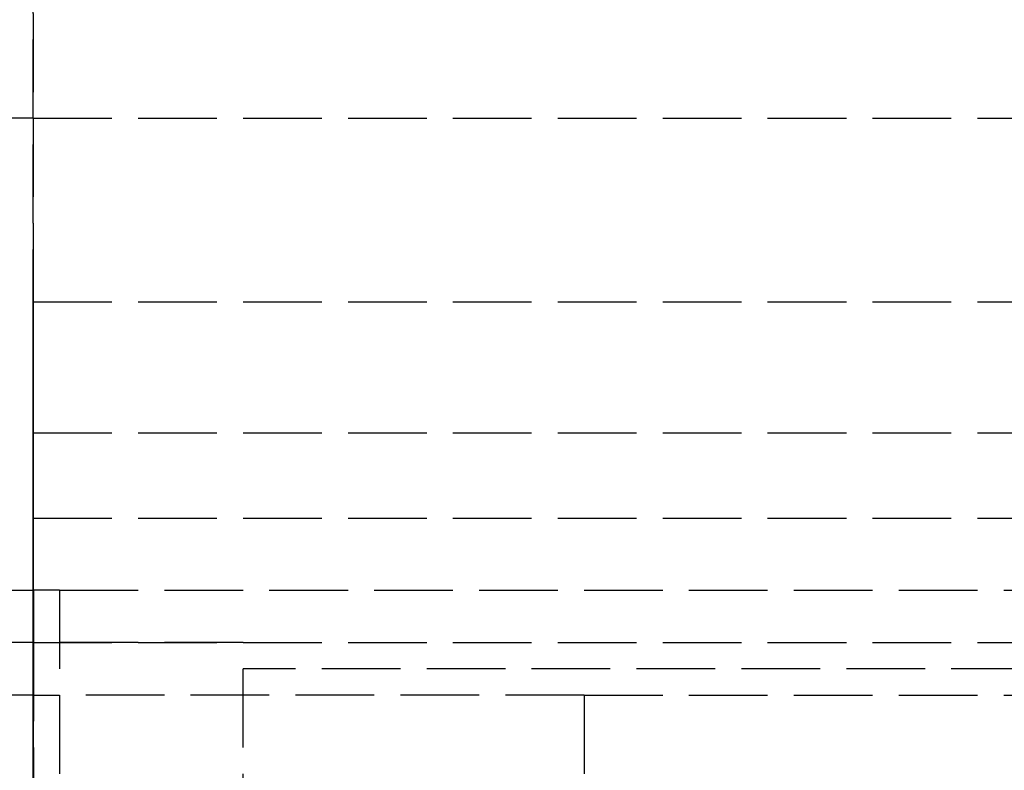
# Model space of a CAD drawing. Header units: millimetres. Extents: x -2050 to 2050, y -94 to 94.
# Tile 8 of 14: x 0 to 19, y 8 to 22. Entities that reach past the tile are written whole.
import ezdxf

# ---------------------------------------------------------------- set-up
doc = ezdxf.new("R2010")
doc.units = ezdxf.units.MM
doc.header["$LTSCALE"] = 10
doc.linetypes.add('ALLCAD_Strich', pattern=[0.2, 0.15, -0.05])
doc.layers.add('BESCH_KONT_sich_schn_grun_2d', color=10, linetype='Continuous')
doc.layers.add('BESCH_KONT_sich_schn_seit_2d', color=160, linetype='Continuous')

msp = doc.modelspace()

# ---------------------------------------------------------------- linework, layer by layer
at = {"layer": 'BESCH_KONT_sich_schn_grun_2d', "linetype": 'ALLCAD_Strich'}
for p, q in [((0, 20), (-1055, 20)), ((0, 10), (0, 20)), ((0, 20), (1055, 20)), ((0, 10), (0, 20)), ((-2050, 16.5), (2050, 16.5)), ((-2050, 14), (2050, 14)), ((-2050, 12.375), (2050, 12.375)), ((-0.5, 11), (0, 11)), ((0.5, 11), (0, 11)), ((0.003, 11), (0.003, 10.005)), ((0.003, 10.005), (0.003, 11)), ((0.5, 11), (0.5, -11)), ((0.5, 11), (1055.003, 11)), ((0, 10), (-105, 10)), ((-4, 10), (0, 10)), ((4, 10), (0, 10)), ((0, 10), (0, -10)), ((0, 10), (105, 10)), ((0, 10), (0, -10)), ((0.005, 10.005), (0.003, 10.005)), ((0.003, 10), (0.003, 10.005)), ((0.003, 10), (0.003, -10)), ((0.003, -10), (0.003, 10)), ((0.004, 10), (0.004, 10.005)), ((0.005, 10), (0.005, 10.005)), ((0.006, 10.005), (0.005, 10.005)), ((0.006, 10), (0.006, 10.005)), ((0.006, 10.005), (0.009, 10.005)), ((0.006, 10), (0.006, 10.005)), ((0.006, 10), (0.006, 10.005)), ((0.007, 10), (0.007, 10.005)), ((0.009, 10), (0.009, 10.005)), ((0.012, 10.005), (0.01, 10.005)), ((0.01, 10), (0.01, 10.005)), ((0.011, 10), (0.011, 10.005)), ((0.012, 10), (0.012, 10.005)), ((0.012, 10.005), (0.016, 10.005)), ((0.012, 10), (0.012, 10.005)), ((0.014, 10.005), (0.014, 10)), ((0.014, 10), (0.014, 10.005)), ((0.016, 10), (0.016, 10.005)), ((0.017, 10), (0.017, 10.005)), ((0.019, 10.005), (0.017, 10.005)), ((0.018, 10), (0.018, 10.005)), ((0.019, 10), (0.019, 10.005)), ((0.019, 10), (0.019, 10.005)), ((0.02, 10.005), (0.019, 10.005)), ((0.02, 10.005), (0.023, 10.005)), ((0.02, 10), (0.02, 10.005)), ((0.02, 10), (0.02, 10.005)), ((0.021, 10), (0.021, 10.005)), ((0.023, 10), (0.023, 10.005)), ((4, -10), (4, 10)), ((103, 9.5), (4, 9.5)), ((0.003, 9), (-0.5, 9)), ((0.003, 9), (0.5, 9)), ((10.5, 9), (0.5, 9)), ((10.5, 9), (10.5, -9)), ((10.5, 9), (1055.003, 9))]:
    msp.add_line(p, q, dxfattribs=at)
at = {"layer": 'BESCH_KONT_sich_schn_seit_2d', "linetype": 'ALLCAD_Strich'}
for p, q in [((0, 94, 2418), (0, -94, 2418)), ((0, -94, 2368), (0, 94, 2368)), ((0, 20, 2314), (0, 10, 2314)), ((0, 20, 7), (0, 20, 2314)), ((0, 10, 7), (0, 20, 7)), ((0, -16.5, 2368), (0, 16.5, 2368)), ((0, 16.5, 2368), (0, 16.5, 2335)), ((0, 16.5, 2335), (0, 7, 2335)), ((0, 14, 2339.5), (0, 14, 2365.5)), ((0, 12.375, 2339.5), (0, 14, 2339.5)), ((0, 5.5, 2365.5), (0, 14, 2365.5)), ((0, 7, 2337), (0, 12.375, 2338.5)), ((0, 12.375, 2338.5), (0, 12.375, 2339.5)), ((0, 12, 2353.5), (0, 12, 2348.5)), ((0, 12, 2348.5), (0, 12, 2343.5)), ((0, 11.75, 2343.5), (0, 12, 2343.5)), ((0, 11.75, 2353.5), (0, 12, 2353.5)), ((0, 12, 2353.5), (0, 11.75, 2353.5)), ((0, 5.75, 2346.5), (0, 12, 2346.5)), ((0, 11.5, 2350.5), (0, 12, 2350.5)), ((0, 12, 2350.5), (0, -12, 2350.5)), ((0, 12, 2346.5), (0, -12, 2346.5)), ((0, 12, 2343.5), (0, 11.75, 2343.5)), ((0, 11.75, 2358.139), (0, 11.75, 2338.861)), ((0, 11.75, 2358.139), (0, 5.75, 2359.747)), ((0, 11.75, 2338.861), (0, 5.75, 2337.253)), ((0, 11.75, 2358.139), (0, 5.75, 2359.747)), ((0, 11.75, 2351), (0, 5.75, 2351)), ((0, 11.75, 2346), (0, 5.75, 2346)), ((0, 5.75, 2346), (0, 11.75, 2346)), ((0, 5.75, 2351), (0, 11.75, 2351)), ((0, 11.75, 2338.861), (0, 5.75, 2337.253)), ((0, 11.5, 2353.5), (0, 11.5, 2350.5)), ((0, 4.5, 2350.5), (0, 11.5, 2350.5)), ((0, 4.5, 2353.5), (0, 11.5, 2353.5)), ((0, 11, 7), (0, 11, 6.992)), ((0, 10, 6.992), (0, 11, 6.992)), ((0, 11, 6.992), (0, 11, 5.992)), ((0, 11, 5.992), (0, 9, 5.992)), ((0, 10, 24), (0, 11, 24)), ((0, 11, 24), (0, 11, 7)), ((0, 11, 6), (0, 9, 6)), ((0, 10.5, 2342.807), (0, 10.495, 2342.807)), ((0, 10.5, 2342.802), (0, 10.495, 2342.802)), ((0, 10.495, 2342.803), (0, 10.5, 2342.803)), ((0, 10.495, 2342.805), (0, 10.5, 2342.805)), ((0, 10.5, 2342.808), (0, 10.495, 2342.808)), ((0, 10.5, 2346.602), (0, 10.5, 2341.5)), ((0, 10.5, 2345.876), (0, -10.5, 2345.876)), ((0, 10.5, 2342.8), (0, -10.5, 2342.8)), ((0, 10.5, 2345.3), (0, -10.5, 2345.3)), ((0, 10.5, 2342.25), (0, -10.5, 2342.25)), ((0, 10.5, 2341.5), (0, 4.5, 2341.5)), ((0, 10.495, 2342.806), (0, 10.5, 2342.806)), ((0, 10.5, 2342.808), (0, 10.495, 2342.808)), ((0, 10.5, 2342.8), (0, 10.495, 2342.8)), ((0, 10.5, 2342.806), (0, 10.495, 2342.806)), ((0, 10.5, 2342.805), (0, 10.495, 2342.805)), ((0, 10.5, 2342.803), (0, 10.495, 2342.803)), ((0, 10.5, 2342.804), (0, 10.495, 2342.804)), ((0, 10.5, 2342.805), (0, 10.495, 2342.805)), ((0, 10.5, 2342.805), (0, 10.495, 2342.805)), ((0, -10.5, 2345), (0, 10.5, 2345)), ((0, -10.5, 2349), (0, 10.5, 2349)), ((0, 10.5, 2353.737), (0, 5.75, 2353.737)), ((0, 10.5, 2351.312), (0, 10.5, 2353.737)), ((0, 4.5, 2351.312), (0, 10.5, 2351.312)), ((0, 10.5, 2353.737), (0, 10.5, 2356.7)), ((0, 10.5, 2339.798), (0, 10.5, 2341.5)), ((0, 10.5, 2346.602), (0, 10.5, 2350.742)), ((0, 10.5, 2350.742), (0, 10.5, 2351.312)), ((0, 10.5, 2356.7), (0, 5.75, 2356.7)), ((0, 10.5, 2350.742), (0, 4.5, 2350.742)), ((0, 7.632, 2339.798), (0, 10.5, 2339.798)), ((0, 10.5, 2353.3), (0, -10.5, 2353.3)), ((0, 4, 2347.5), (0, 10.5, 2347.5)), ((0, 4.5, 2349.5), (0, 10.5, 2349.5)), ((0, 10.5, 2349), (0, 4.5, 2349)), ((0, 10.5, 2345), (0, 4.5, 2345)), ((0, 10.498, 2345.297), (0, 10.498, 2345.295)), ((0, 10.497, 2345.293), (0, 10.497, 2345.293)), ((0, 10.497, 2345.298), (0, 10.497, 2345.298)), ((0, 10.497, 2345.292), (0, 10.497, 2345.292)), ((0, 10.496, 2345.297), (0, 10.496, 2345.295)), ((0, 10.495, 2342.808), (0, 10.495, 2342.805)), ((0, 10.495, 2342.803), (0, 10.495, 2342.805)), ((0, 10.495, 2342.803), (0, 10.495, 2342.8)), ((0, 10.494, 2345.295), (0, 10.494, 2345.297)), ((0, 10.493, 2345.3), (0, 10.493, 2345.292)), ((0, 10.493, 2345.292), (0, 10.491, 2345.292)), ((0, 10.489, 2345.3), (0, 10.493, 2345.3)), ((0, 10.491, 2345.298), (0, 10.49, 2345.298)), ((0, 10.49, 2345.296), (0, 10.491, 2345.296)), ((0, 10.491, 2345.296), (0, 10.491, 2345.298)), ((0, 10.491, 2345.292), (0, 10.491, 2345.295)), ((0, 10.491, 2345.295), (0, 10.489, 2345.295)), ((0, 10.489, 2345.297), (0, 10.489, 2345.297)), ((0, 10.487, 2345.297), (0, 10.487, 2345.298)), ((0, 10.486, 2345.295), (0, 10.486, 2345.297)), ((0, 10.484, 2345.297), (0, 10.484, 2345.295)), ((0, 10.483, 2345.293), (0, 10.483, 2345.293)), ((0, 10.483, 2345.298), (0, 10.483, 2345.298)), ((0, 10.483, 2345.292), (0, 10.483, 2345.292)), ((0, 10.482, 2345.297), (0, 10.482, 2345.295)), ((0, 10.48, 2345.295), (0, 10.48, 2345.297)), ((0, 10, 6.998), (0, 10.005, 6.998)), ((0, 10, 7), (0, 10.005, 7)), ((0, 10, 6.998), (0, 10.005, 6.998)), ((0, 10, 6.997), (0, 10.005, 6.997)), ((0, 10, 6.995), (0, 10.005, 6.995)), ((0, 10, 6.992), (0, 10.005, 6.992)), ((0, 10, 6.996), (0, 10.005, 6.996)), ((0, 10, 6.997), (0, 10.005, 6.997)), ((0, 10, 6.997), (0, 10.005, 6.997)), ((0, 10, 6.998), (0, 10.005, 6.998)), ((0, 10, 6.993), (0, 10.005, 6.993)), ((0, 10, 6.995), (0, 10.005, 6.995)), ((0, 10.005, 6.995), (0, 10.005, 6.992)), ((0, 10.005, 7), (0, 10.005, 6.997)), ((0, 10, 6.997), (0, 10.005, 6.997)), ((0, 10.005, 6.995), (0, 10.005, 6.997)), ((0, 10, 2314), (0, 10, 2284)), ((0, 10, 2284), (0, -10, 2284)), ((0, 10, 24), (0, 10, 7)), ((0, -10, 24), (0, 10, 24)), ((0, -10, 23.992), (0, 10, 23.992)), ((0, 10, 7), (0, 10, 6.992)), ((0, 10, 2284), (0, -10, 2284)), ((0, 10, 2314), (0, 10, 2284)), ((0, -10, 2314), (0, 10, 2314)), ((0, 10, 2284.006), (0, 10, 2284.004)), ((0, 9.998, 2284.004), (0, 9.998, 2284.006)), ((0, 9.997, 2284.001), (0, 9.996, 2284.001)), ((0, 9.996, 2284.009), (0, 9.997, 2284.009)), ((0, 9.997, 2284.008), (0, 9.997, 2284.008)), ((0, 9.997, 2284.003), (0, 9.997, 2284.003)), ((0, 9.995, 2284.006), (0, 9.995, 2284.004)), ((0, 9.994, 2284.004), (0, 9.994, 2284.006)), ((0, 9.993, 2284.007), (0, 9.993, 2284.006)), ((0, 9.991, 2284.004), (0, 9.989, 2284.004)), ((0, 9.991, 2284.006), (0, 9.991, 2284.006)), ((0, 9.987, 2284.009), (0, 9.991, 2284.009)), ((0, 9.99, 2284.007), (0, 9.989, 2284.007)), ((0, 9.989, 2284.005), (0, 9.99, 2284.005)), ((0, 9.989, 2284.004), (0, 9.989, 2284.001)), ((0, 9.989, 2284.001), (0, 9.987, 2284.001)), ((0, 9.989, 2284.007), (0, 9.989, 2284.005)), ((0, 9.987, 2284.001), (0, 9.987, 2284.009)), ((0, 9.986, 2284.006), (0, 9.986, 2284.004)), ((0, 9.984, 2284.004), (0, 9.984, 2284.006)), ((0, 9.983, 2284.001), (0, 9.983, 2284.001)), ((0, 9.983, 2284.009), (0, 9.983, 2284.009)), ((0, 9.983, 2284.008), (0, 9.983, 2284.008)), ((0, 9.983, 2284.003), (0, 9.983, 2284.003)), ((0, 9.982, 2284.006), (0, 9.982, 2284.004)), ((0, 9.98, 2284.004), (0, 9.98, 2284.006)), ((0, -9.5, 2313.5), (0, 9.5, 2313.5)), ((0, 9.5, 2290.5), (0, -9.5, 2290.5)), ((0, 9.5, 2313.5), (0, 9.5, 2290.5)), ((0, -9), (0, 9)), ((0, 9, 2), (0, -9, 2)), ((0, 9), (0, 9, 2)), ((0, 9, 6), (0, 4, 6)), ((0, 9, 5.992), (0, 9, 22.992)), ((0, 9, 22.992), (0, -9, 22.992)), ((0, 9, 23), (0, 9, 22.992)), ((0, -9, 23), (0, 9, 23)), ((0, 4, 2325.5), (0, 8.5, 2325.5)), ((0, 8.5, 2325.5), (0, 8.5, 2317.5)), ((0, 8.5, 2317.5), (0, 4, 2317.5)), ((0, 8, 2345.5), (0, 5.75, 2345.5)), ((0, 8, 2353.5), (0, 8, 2345.5)), ((0, 5.4, 2338.483), (0, 7.632, 2339.798))]:
    msp.add_line(p, q, dxfattribs=at)
at = {"layer": 'BESCH_KONT_sich_schn_seit_2d', "linetype": 'ALLCAD_Strich', "extrusion": (1, 0, 0)}
for centre, radius, start, end in [((10.65, 2352.75), 6.15, 180, 268.6024), ((10.497, 2345.297), 0.00271, 0, 90), ((10.497, 2345.295), 0.00271, 270, 0), ((10.497, 2345.297), 0.00116, 90, 180), ((10.497, 2345.295), 0.00116, 180, 270), ((10.49, 2345.297), 0.00093, 90, 180), ((10.49, 2345.297), 0.00093, 180, 270), ((10.483, 2345.297), 0.00271, 0, 90), ((10.483, 2345.295), 0.00271, 270, 0), ((10.483, 2345.297), 0.00116, 90, 180), ((10.483, 2345.295), 0.00116, 180, 270), ((9.997, 2284.006), 0.00116, 0, 90), ((9.997, 2284.004), 0.00116, 270, 360), ((9.997, 2284.006), 0.00116, 90, 180), ((9.997, 2284.004), 0.00116, 180, 270), ((9.99, 2284.006), 0.00093, 270, 360), ((9.99, 2284.006), 0.00093, 0, 90), ((9.983, 2284.006), 0.00116, 0, 90), ((9.983, 2284.004), 0.00116, 270, 360), ((9.983, 2284.006), 0.00116, 90, 180), ((9.983, 2284.004), 0.00116, 180, 270)]:
    msp.add_arc(centre, radius, start, end, dxfattribs=at)
at = {"layer": 'BESCH_KONT_sich_schn_seit_2d', "linetype": 'ALLCAD_Strich', "extrusion": (-1, 0, 0)}
for centre, radius, start, end in [((-10.497, 2345.295), 0.00116, 180, 270), ((-10.497, 2345.297), 0.00116, 90, 180), ((-10.497, 2345.295), 0.00271, 270, 360), ((-10.497, 2345.297), 0.00271, 360, 90), ((-10.489, 2345.297), 0.00217, 270, 360), ((-10.489, 2345.298), 0.00217, 0, 90), ((-10.483, 2345.295), 0.00116, 180, 270), ((-10.483, 2345.297), 0.00116, 90, 180), ((-10.483, 2345.295), 0.00271, 270, 360), ((-10.483, 2345.297), 0.00271, 360, 90), ((-9.997, 2284.004), 0.00271, 180, 270), ((-9.997, 2284.006), 0.00271, 90, 180), ((-9.996, 2284.004), 0.00271, 270, 0), ((-9.996, 2284.006), 0.00271, 0, 90), ((-9.991, 2284.007), 0.00217, 90, 180), ((-9.991, 2284.006), 0.00217, 180, 270), ((-9.983, 2284.004), 0.00271, 180, 270), ((-9.983, 2284.006), 0.00271, 90, 180), ((-9.983, 2284.004), 0.00271, 270, 0), ((-9.983, 2284.006), 0.00271, 0, 90)]:
    msp.add_arc(centre, radius, start, end, dxfattribs=at)

doc.saveas('drawing.dxf')
